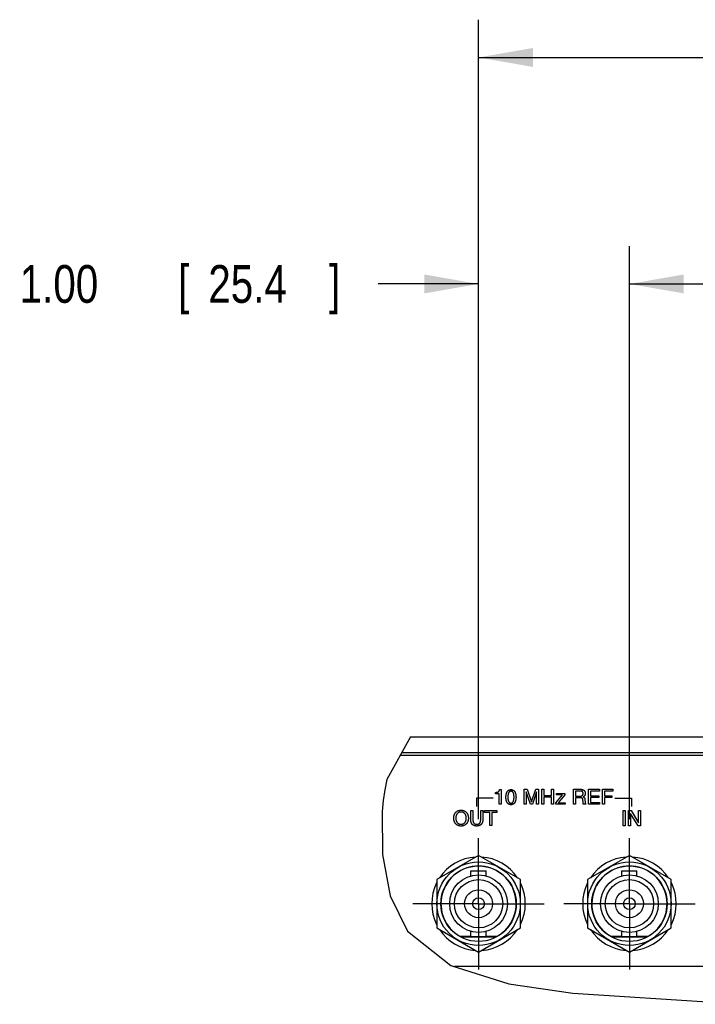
# Model space of a CAD drawing. Header units: inches. Extents: x 0 to 34, y 0 to 22.
# Tile 43 of 72: x 24.5 to 26.8, y 6.9 to 10.2. Entities that reach past the tile are written whole.
import ezdxf

# ---------------------------------------------------------------- set-up
doc = ezdxf.new("R2010")
doc.units = ezdxf.units.IN
doc.header["$LTSCALE"] = 1.87
doc.header["$MEASUREMENT"] = 0
doc.linetypes.add('CENTER', pattern=[0.6, 0.375, -0.075, 0.075, -0.075])
doc.layers.get('0').update_dxf_attribs({"linetype": 'CONTINUOUS'})
for name, color, linetype in [('03___PRT_ALL_CURVES', 7, 'CONTINUOUS'), ('DEFAULT_1', 7, 'CENTER'), ('DIMENSIONS', 7, 'CONTINUOUS')]:
    doc.layers.add(name, color=color, linetype=linetype)
doc.styles.get("Standard").update_dxf_attribs({"font": 'txt', "width": 0.8})
doc.dimstyles.new('DIMSTYLE_4', dxfattribs={"dimtxt": 0.125, "dimasz": 0.18, "dimexe": 0.18, "dimexo": 0.0625, "dimgap": 0.09, "dimtad": 0, "dimtih": 1, "dimtoh": 1, "dimlfac": 2, "dimzin": 4, "dimdsep": 46, "dimtxsty": 'STANDARD', "dimblk": '_FILLED', "dimblk1": '_FILLED', "dimblk2": '_FILLED', "dimcen": 0.09, "dimadec": 0, "dimazin": 0, "dimtp": 0.01, "dimtm": 0.01, "dimtfac": 1, "dimtofl": 0, "dimtmove": 0, "dimatfit": 3, "dimldrblk": '_FILLED', "dimfxl": 1, "dimtolj": 1, "dimtzin": 4, "dimarcsym": 0})

# ---------------------------------------------------------------- blocks, each defined once
blk = doc.blocks.new('_FILLED')
at = {"color": 0, "linetype": 'BYBLOCK'}
blk.add_solid([(0, 0), (-1, 0.174), (-1, -0.174)], dxfattribs=at)
blk = doc.blocks.new('*D27')
at = {"layer": 'DIMENSIONS', "color": 2, "linetype": 'CONTINUOUS'}
for p, q in [((26.0416, 7.5327), (26.0416, 10.18)), ((29.0511, 7.8175), (29.0511, 10.18)), ((26.0416, 10.055), (26.9397, 10.055)), ((29.0511, 10.055), (28.2897, 10.055))]:
    blk.add_line(p, q, dxfattribs=at)
at = {"layer": 'DIMENSIONS', "color": 2, "linetype": 'CONTINUOUS', "xscale": 0.18, "yscale": 0.18, "zscale": 0.18, "rotation": 180}
blk.add_blockref('_FILLED', (26.0416, 10.055), dxfattribs=at)
at = {"layer": 'DIMENSIONS', "color": 2, "linetype": 'CONTINUOUS', "xscale": 0.18, "yscale": 0.18, "zscale": 0.18}
blk.add_blockref('_FILLED', (29.0511, 10.055), dxfattribs=at)
at = {"layer": 'DIMENSIONS', "color": 2, "linetype": 'CONTINUOUS', "width": 0.8}
for s, p in [('6.02', (27.0022, 9.9925)), ('[', (27.5272, 9.9925)), ('152.9', (27.6272, 9.9925)), (']', (28.1272, 9.9925))]:
    blk.add_text(s, height=0.125, dxfattribs=at).set_placement(p)
blk = doc.blocks.new('*D28')
at = {"layer": 'DIMENSIONS', "color": 2, "linetype": 'CONTINUOUS'}
for p, q in [((26.0416, 7.5327), (26.0416, 9.43)), ((26.5416, 7.5327), (26.5416, 9.43)), ((26.0416, 9.305), (25.7087, 9.305)), ((26.5416, 9.305), (26.9016, 9.305))]:
    blk.add_line(p, q, dxfattribs=at)
at = {"layer": 'DIMENSIONS', "color": 2, "linetype": 'CONTINUOUS', "xscale": 0.18, "yscale": 0.18, "zscale": 0.18}
blk.add_blockref('_FILLED', (26.0416, 9.305), dxfattribs=at)
at = {"layer": 'DIMENSIONS', "color": 2, "linetype": 'CONTINUOUS', "xscale": 0.18, "yscale": 0.18, "zscale": 0.18, "rotation": 180}
blk.add_blockref('_FILLED', (26.5416, 9.305), dxfattribs=at)
at = {"layer": 'DIMENSIONS', "color": 2, "linetype": 'CONTINUOUS', "width": 0.8}
for s, p in [('1.00', (24.5212, 9.2425)), ('[', (25.0462, 9.2425)), ('25.4', (25.1462, 9.2425)), (']', (25.5462, 9.2425))]:
    blk.add_text(s, height=0.125, dxfattribs=at).set_placement(p)

msp = doc.modelspace()

# ---------------------------------------------------------------- linework, layer by layer
at = {"color": 7, "linetype": 'CONTINUOUS'}
for p, q in [((25.81654, 7.80504), (25.73777, 7.66418)), ((25.81654, 7.80504), (29.00108, 7.80504)), ((28.99358, 7.75204), (25.7869, 7.75204)), ((25.73777, 7.66418), (25.73061, 7.62972)), ((25.73061, 7.62972), (25.7257, 7.59417)), ((25.7257, 7.59417), (25.72256, 7.5577)), ((25.72256, 7.5577), (25.72357, 7.41615)), ((25.72357, 7.41615), (25.74924, 7.27914)), ((26.04155, 7.4129), (25.9028, 7.33279)), ((26.1803, 7.33279), (26.04155, 7.4129)), ((26.54155, 7.4129), (26.4028, 7.33279)), ((26.6803, 7.33279), (26.54155, 7.4129)), ((26.01655, 7.34485), (26.01655, 7.36168)), ((26.01655, 7.36168), (26.06655, 7.36168)), ((26.06655, 7.34485), (26.06655, 7.36168)), ((26.51655, 7.34485), (26.51655, 7.36168)), ((26.51655, 7.36168), (26.56655, 7.36168)), ((26.56655, 7.34485), (26.56655, 7.36168)), ((25.9028, 7.33279), (25.9028, 7.17258)), ((26.1803, 7.17258), (26.1803, 7.33279)), ((26.4028, 7.33279), (26.4028, 7.17258)), ((26.6803, 7.17258), (26.6803, 7.33279)), ((25.74924, 7.27914), (25.80623, 7.1622)), ((25.80623, 7.1622), (25.94929, 7.04863)), ((25.9028, 7.17258), (26.04155, 7.09247)), ((25.97962, 7.14468), (26.01655, 7.14468)), ((26.01655, 7.14368), (26.01655, 7.16052)), ((26.01655, 7.14368), (26.06655, 7.14368)), ((26.04155, 7.09247), (26.1803, 7.17258)), ((26.06655, 7.14368), (26.06655, 7.16052)), ((26.06655, 7.14468), (26.10349, 7.14468)), ((26.4028, 7.17258), (26.54155, 7.09247)), ((26.47962, 7.14468), (26.51655, 7.14468)), ((26.51655, 7.14368), (26.51655, 7.16052)), ((26.51655, 7.14368), (26.56655, 7.14368)), ((26.54155, 7.09247), (26.6803, 7.17258)), ((26.56655, 7.14368), (26.56655, 7.16052)), ((26.56655, 7.14468), (26.60349, 7.14468)), ((25.94929, 7.04863), (26.14183, 6.98754)), ((26.14183, 6.98754), (26.35383, 6.95685)), ((26.35383, 6.95685), (26.92324, 6.91959))]:
    msp.add_line(p, q, dxfattribs=at)
at = {"color": 3, "linetype": 'CONTINUOUS'}
for p, q in [((28.98905, 7.74318), (25.78195, 7.74318)), ((25.98284, 7.14268), (26.10026, 7.14268)), ((26.48284, 7.14268), (26.60026, 7.14268)), ((28.43506, 7.04468), (25.96173, 7.04468))]:
    msp.add_line(p, q, dxfattribs=at)
at = {"color": 7, "linetype": 'CONTINUOUS'}
for centre, radius in [((26.04155, 7.25268), 0.13825), ((26.04155, 7.25268), 0.125), ((26.54155, 7.25268), 0.13825), ((26.54155, 7.25268), 0.125), ((26.04155, 7.25268), 0.0955), ((26.54155, 7.25268), 0.0955), ((26.04155, 7.25268), 0.08), ((26.54155, 7.25268), 0.08), ((26.04155, 7.25268), 0.04625), ((26.04155, 7.25268), 0.0195), ((26.54155, 7.25268), 0.04625), ((26.54155, 7.25268), 0.0195)]:
    msp.add_circle(centre, radius, dxfattribs=at)
for centre, radius, start, end in [((26.04155, 7.25268), 0.155, 93.82333, 146.35337), ((26.04155, 7.25268), 0.155, 33.64663, 86.17667), ((26.54155, 7.25268), 0.155, 93.82333, 146.35337), ((26.54155, 7.25268), 0.155, 33.64663, 86.17667), ((26.04155, 7.25268), 0.1245, 299.83406, 240.16594), ((26.54155, 7.25268), 0.1245, 299.83406, 240.16594), ((26.04155, 7.25268), 0.155, 153.72573, 206.27427), ((26.04155, 7.25268), 0.155, 333.72573, 26.27427), ((26.54155, 7.25268), 0.155, 153.72573, 206.27427), ((26.54155, 7.25268), 0.155, 333.72573, 26.27427), ((26.04155, 7.25268), 0.155, 213.64663, 266.17667), ((26.04155, 7.25268), 0.155, 273.82333, 326.35337), ((26.54155, 7.25268), 0.155, 213.64663, 266.17667), ((26.54155, 7.25268), 0.155, 273.82333, 326.35337)]:
    msp.add_arc(centre, radius, start, end, dxfattribs=at)
at = {"layer": '03___PRT_ALL_CURVES', "color": 40, "linetype": 'CONTINUOUS'}
for p, q in [((26.11118, 7.63062), (26.11598, 7.63062)), ((26.11598, 7.63062), (26.11598, 7.5818)), ((26.19265, 7.5818), (26.19265, 7.63167)), ((26.19265, 7.63167), (26.2023, 7.63167)), ((26.2023, 7.63167), (26.21653, 7.58951)), ((26.21667, 7.58951), (26.23084, 7.63167)), ((26.23084, 7.63167), (26.24042, 7.63167)), ((26.24042, 7.63167), (26.24042, 7.5818)), ((26.25076, 7.5818), (26.25076, 7.63167)), ((26.25076, 7.63167), (26.25751, 7.63167)), ((26.25751, 7.63167), (26.25751, 7.61104)), ((26.28355, 7.61104), (26.28355, 7.63167)), ((26.28355, 7.63167), (26.29028, 7.63167)), ((26.29028, 7.63167), (26.29028, 7.5818)), ((26.3557, 7.5818), (26.3557, 7.63167)), ((26.3557, 7.63167), (26.37876, 7.63167)), ((26.4057, 7.5818), (26.4057, 7.63167)), ((26.4057, 7.63167), (26.44201, 7.63167)), ((26.44201, 7.63167), (26.44201, 7.62569)), ((26.45202, 7.5818), (26.45202, 7.63167)), ((26.45202, 7.63167), (26.48653, 7.63167)), ((26.48653, 7.63167), (26.48653, 7.62569)), ((26.0349, 7.60186), (26.0349, 7.57417)), ((26.08965, 7.60186), (26.0349, 7.60186)), ((26.09806, 7.62132), (26.09885, 7.62137)), ((26.09806, 7.61646), (26.09806, 7.62132)), ((26.10945, 7.61646), (26.09806, 7.61646)), ((26.09885, 7.62137), (26.09961, 7.62144)), ((26.10945, 7.5818), (26.10945, 7.61646)), ((26.19903, 7.62361), (26.19904, 7.62198)), ((26.19917, 7.62361), (26.19903, 7.62361)), ((26.19904, 7.62198), (26.19906, 7.6195)), ((26.19906, 7.6195), (26.19916, 7.61233)), ((26.19916, 7.61233), (26.19917, 7.61164)), ((26.2132, 7.5818), (26.19917, 7.62361)), ((26.19917, 7.61164), (26.19917, 7.61133)), ((26.19917, 7.61133), (26.19917, 7.5818)), ((26.23389, 7.62368), (26.21987, 7.5818)), ((26.23403, 7.62368), (26.23389, 7.62368)), ((26.23389, 7.61164), (26.2339, 7.61249)), ((26.23389, 7.61133), (26.23389, 7.61164)), ((26.23389, 7.5818), (26.23389, 7.61133)), ((26.2339, 7.61249), (26.23396, 7.61627)), ((26.23396, 7.61627), (26.23401, 7.62013)), ((26.23401, 7.62013), (26.23403, 7.62203)), ((26.23403, 7.62203), (26.23403, 7.62368)), ((26.25751, 7.61104), (26.28355, 7.61104)), ((26.25751, 7.60507), (26.25751, 7.5818)), ((26.28355, 7.60507), (26.25751, 7.60507)), ((26.28355, 7.5818), (26.28355, 7.60507)), ((26.29771, 7.5866), (26.31959, 7.61305)), ((26.29938, 7.61305), (26.29938, 7.61812)), ((26.29938, 7.61812), (26.3275, 7.61812)), ((26.31959, 7.61305), (26.29938, 7.61305)), ((26.3275, 7.61312), (26.30584, 7.58687)), ((26.3275, 7.61812), (26.3275, 7.61312)), ((26.36243, 7.6259), (26.36243, 7.60896)), ((26.37924, 7.6259), (26.36243, 7.6259)), ((26.36243, 7.60896), (26.37806, 7.60896)), ((26.36243, 7.60319), (26.36243, 7.5818)), ((26.37876, 7.60319), (26.36243, 7.60319)), ((26.39416, 7.59725), (26.39458, 7.58791)), ((26.41243, 7.62569), (26.41243, 7.61042)), ((26.44201, 7.62569), (26.41243, 7.62569)), ((26.41243, 7.61042), (26.43972, 7.61042)), ((26.41243, 7.60444), (26.41243, 7.58778)), ((26.43972, 7.60444), (26.41243, 7.60444)), ((26.43972, 7.61042), (26.43972, 7.60444)), ((26.45875, 7.62569), (26.45875, 7.61042)), ((26.48653, 7.62569), (26.45875, 7.62569)), ((26.45875, 7.61042), (26.48319, 7.61042)), ((26.45875, 7.60444), (26.45875, 7.5818)), ((26.48319, 7.60444), (26.45875, 7.60444)), ((26.48319, 7.61042), (26.48319, 7.60444)), ((26.49324, 7.60186), (26.54798, 7.60186)), ((26.54798, 7.60186), (26.54798, 7.57417)), ((26.11598, 7.5818), (26.10945, 7.5818)), ((26.19917, 7.5818), (26.19265, 7.5818)), ((26.21987, 7.5818), (26.2132, 7.5818)), ((26.21653, 7.58951), (26.21667, 7.58951)), ((26.24042, 7.5818), (26.23389, 7.5818)), ((26.25751, 7.5818), (26.25076, 7.5818)), ((26.29028, 7.5818), (26.28355, 7.5818)), ((26.29771, 7.5818), (26.29771, 7.5866)), ((26.32813, 7.5818), (26.29771, 7.5818)), ((26.30584, 7.58687), (26.32813, 7.58687)), ((26.32813, 7.58687), (26.32813, 7.5818)), ((26.36243, 7.5818), (26.3557, 7.5818)), ((26.38764, 7.59372), (26.38764, 7.59398)), ((26.38765, 7.59327), (26.38764, 7.59372)), ((26.38766, 7.59276), (26.38765, 7.59327)), ((26.38768, 7.59219), (26.38766, 7.59276)), ((26.3877, 7.59157), (26.38768, 7.59219)), ((26.38773, 7.59091), (26.3877, 7.59157)), ((26.38776, 7.59019), (26.38773, 7.59091)), ((26.3878, 7.58945), (26.38776, 7.59019)), ((26.38785, 7.58869), (26.3878, 7.58945)), ((26.39709, 7.5818), (26.38882, 7.5818)), ((26.39709, 7.58292), (26.39709, 7.5818)), ((26.4425, 7.5818), (26.4057, 7.5818)), ((26.41243, 7.58778), (26.4425, 7.58778)), ((26.4425, 7.58778), (26.4425, 7.5818)), ((26.45875, 7.5818), (26.45202, 7.5818)), ((26.01613, 7.52779), (26.01613, 7.56106)), ((26.01613, 7.56106), (26.02287, 7.56106)), ((26.02287, 7.56106), (26.02287, 7.52967)), ((26.04863, 7.52953), (26.04863, 7.56106)), ((26.04863, 7.56106), (26.05536, 7.56106)), ((26.05536, 7.56106), (26.05536, 7.52869)), ((26.06175, 7.55508), (26.06175, 7.56106)), ((26.06175, 7.56106), (26.10224, 7.56106)), ((26.07863, 7.55508), (26.06175, 7.55508)), ((26.07863, 7.51119), (26.07863, 7.55508)), ((26.08537, 7.55508), (26.08537, 7.51119)), ((26.10224, 7.55508), (26.08537, 7.55508)), ((26.10224, 7.56106), (26.10224, 7.55508)), ((26.52057, 7.51103), (26.52057, 7.56089)), ((26.52057, 7.56089), (26.5273, 7.56089)), ((26.5273, 7.56089), (26.5273, 7.51103)), ((26.53883, 7.51103), (26.53883, 7.56089)), ((26.53883, 7.56089), (26.54682, 7.56089)), ((26.54536, 7.55131), (26.54536, 7.51103)), ((26.5455, 7.55131), (26.54536, 7.55131)), ((26.57085, 7.51103), (26.5455, 7.55131)), ((26.54682, 7.56089), (26.57175, 7.52061)), ((26.57188, 7.52061), (26.57188, 7.56089)), ((26.57188, 7.56089), (26.57841, 7.56089)), ((26.57841, 7.56089), (26.57841, 7.51103)), ((26.08537, 7.51119), (26.07863, 7.51119)), ((26.5273, 7.51103), (26.52057, 7.51103)), ((26.54536, 7.51103), (26.53883, 7.51103)), ((26.57841, 7.51103), (26.57085, 7.51103)), ((26.57175, 7.52061), (26.57188, 7.52061))]:
    msp.add_line(p, q, dxfattribs=at)
for points in [[(26.09961, 7.62144), (26.09998, 7.62147), (26.10034, 7.6215), (26.10069, 7.62154), (26.10103, 7.62157), (26.10137, 7.62161), (26.1017, 7.62165), (26.10202, 7.6217), (26.10234, 7.62174), (26.10265, 7.62179), (26.10295, 7.62184), (26.10325, 7.6219), (26.10354, 7.62196), (26.10382, 7.62202), (26.1041, 7.62208), (26.10437, 7.62215), (26.10464, 7.62223), (26.10489, 7.62231), (26.10515, 7.62239), (26.10539, 7.62248), (26.10563, 7.62257), (26.10587, 7.62267), (26.1061, 7.62277), (26.10632, 7.62288), (26.10654, 7.623), (26.10676, 7.62312), (26.10696, 7.62325), (26.10717, 7.62338), (26.10737, 7.62352), (26.10756, 7.62367), (26.10775, 7.62383), (26.10793, 7.62399), (26.10811, 7.62416), (26.10829, 7.62434), (26.10846, 7.62452), (26.10862, 7.62472), (26.10878, 7.62492), (26.10894, 7.62513), (26.10909, 7.62535), (26.10924, 7.62558), (26.10939, 7.62582), (26.10953, 7.62606), (26.10967, 7.62632), (26.10981, 7.62659), (26.10994, 7.62686), (26.11006, 7.62715), (26.11019, 7.62745), (26.11031, 7.62775), (26.11043, 7.62807), (26.11055, 7.6284), (26.11066, 7.62874), (26.11077, 7.6291), (26.11088, 7.62946), (26.11098, 7.62983), (26.11108, 7.63022), (26.11118, 7.63062)], [(26.14896, 7.58048), (26.14819, 7.5805), (26.14742, 7.58056), (26.14665, 7.58065), (26.14589, 7.58078), (26.14515, 7.58094), (26.14441, 7.58114), (26.14369, 7.58137), (26.14299, 7.58163), (26.14231, 7.58192), (26.14166, 7.58224), (26.14103, 7.58259), (26.14043, 7.58296), (26.13986, 7.58337), (26.13932, 7.58379), (26.13882, 7.58424), (26.13833, 7.58472), (26.13788, 7.58521), (26.13745, 7.58573), (26.13705, 7.58627), (26.13666, 7.58682), (26.1363, 7.5874), (26.13596, 7.58799), (26.13564, 7.5886), (26.13533, 7.58922), (26.13495, 7.59007), (26.1346, 7.59094), (26.13428, 7.59183), (26.13398, 7.59273), (26.1337, 7.59365), (26.13346, 7.59457), (26.13324, 7.5955), (26.13304, 7.59643), (26.13287, 7.59736), (26.13268, 7.59855), (26.13253, 7.59973), (26.13242, 7.6009), (26.13233, 7.60207), (26.13227, 7.60323), (26.13224, 7.60439), (26.13223, 7.60555), (26.13224, 7.60671), (26.13227, 7.60788), (26.13233, 7.60904), (26.13242, 7.61021), (26.13253, 7.61138), (26.13268, 7.61256), (26.13287, 7.61375), (26.13304, 7.61468), (26.13324, 7.61561), (26.13346, 7.61654), (26.1337, 7.61746), (26.13398, 7.61838), (26.13428, 7.61928), (26.1346, 7.62017), (26.13495, 7.62104), (26.13533, 7.62189), (26.13564, 7.62251), (26.13596, 7.62312), (26.1363, 7.62371), (26.13666, 7.62428), (26.13705, 7.62483), (26.13745, 7.62537), (26.13788, 7.62589), (26.13833, 7.62638), (26.13882, 7.62685), (26.13932, 7.6273), (26.13986, 7.62773), (26.14043, 7.62813), (26.14103, 7.62851), (26.14166, 7.62886), (26.14231, 7.62918), (26.14299, 7.62947), (26.14369, 7.62973), (26.14441, 7.62996), (26.14515, 7.63016), (26.14589, 7.63032), (26.14665, 7.63045), (26.14742, 7.63055), (26.14819, 7.6306), (26.14896, 7.63062)], [(26.14896, 7.63062), (26.14974, 7.6306), (26.15051, 7.63055), (26.15128, 7.63045), (26.15203, 7.63032), (26.15278, 7.63016), (26.15352, 7.62996), (26.15423, 7.62973), (26.15493, 7.62947), (26.15561, 7.62918), (26.15627, 7.62886), (26.1569, 7.62851), (26.1575, 7.62813), (26.15806, 7.62773), (26.1586, 7.6273), (26.15911, 7.62685), (26.15959, 7.62638), (26.16004, 7.62589), (26.16047, 7.62537), (26.16088, 7.62483), (26.16126, 7.62428), (26.16162, 7.62371), (26.16196, 7.62312), (26.16228, 7.62251), (26.16259, 7.62189), (26.16297, 7.62104), (26.16332, 7.62017), (26.16365, 7.61928), (26.16395, 7.61838), (26.16422, 7.61746), (26.16446, 7.61654), (26.16469, 7.61561), (26.16488, 7.61468), (26.16505, 7.61375), (26.16524, 7.61256), (26.16539, 7.61138), (26.16551, 7.61021), (26.16559, 7.60904), (26.16565, 7.60788), (26.16568, 7.60671), (26.1657, 7.60555), (26.16568, 7.60439), (26.16565, 7.60323), (26.16559, 7.60207), (26.16551, 7.6009), (26.16539, 7.59973), (26.16524, 7.59855), (26.16505, 7.59736), (26.16488, 7.59643), (26.16469, 7.5955), (26.16446, 7.59457), (26.16422, 7.59365), (26.16395, 7.59273), (26.16365, 7.59183), (26.16332, 7.59094), (26.16297, 7.59007), (26.16259, 7.58922), (26.16228, 7.5886), (26.16196, 7.58799), (26.16162, 7.5874), (26.16126, 7.58682), (26.16088, 7.58627), (26.16047, 7.58573), (26.16004, 7.58521), (26.15959, 7.58472), (26.15911, 7.58424), (26.1586, 7.58379), (26.15806, 7.58337), (26.1575, 7.58296), (26.1569, 7.58259), (26.15627, 7.58224), (26.15561, 7.58192), (26.15493, 7.58163), (26.15423, 7.58137), (26.15352, 7.58114), (26.15278, 7.58095), (26.15203, 7.58078), (26.15128, 7.58065), (26.15051, 7.58056), (26.14974, 7.5805), (26.14896, 7.58048)], [(26.37876, 7.63167), (26.37937, 7.63166), (26.37998, 7.63164), (26.3806, 7.63161), (26.38121, 7.63157), (26.38181, 7.63152), (26.38241, 7.63145), (26.38301, 7.63137), (26.38361, 7.63127), (26.38419, 7.63116), (26.38477, 7.63104), (26.38534, 7.6309), (26.38591, 7.63075), (26.38646, 7.63058), (26.38701, 7.63039), (26.38754, 7.63019), (26.38806, 7.62997), (26.38857, 7.62973), (26.38907, 7.62948), (26.38955, 7.62921), (26.39002, 7.62892), (26.39037, 7.62869), (26.39071, 7.62844), (26.39104, 7.62818), (26.39136, 7.62791), (26.39167, 7.62763), (26.39197, 7.62733), (26.39226, 7.62702), (26.39254, 7.62669), (26.3928, 7.62635), (26.39305, 7.62599), (26.39329, 7.62561), (26.39352, 7.62522), (26.39373, 7.62481), (26.39393, 7.62438), (26.39412, 7.62393), (26.39429, 7.62347), (26.39444, 7.62299), (26.39459, 7.6225), (26.39471, 7.622), (26.39482, 7.62149), (26.39492, 7.62097), (26.39499, 7.62044), (26.39506, 7.6199), (26.3951, 7.61936), (26.39513, 7.61881), (26.39514, 7.61826), (26.39513, 7.61776), (26.39511, 7.61727), (26.39508, 7.61677), (26.39503, 7.61628), (26.39497, 7.6158), (26.3949, 7.61532), (26.39482, 7.61486), (26.39473, 7.61441), (26.39462, 7.61397), (26.3945, 7.61355), (26.39438, 7.61315), (26.39424, 7.61277), (26.3941, 7.6124), (26.39395, 7.61205), (26.39378, 7.61172), (26.39361, 7.6114), (26.39344, 7.61109), (26.39325, 7.61079), (26.39306, 7.61051), (26.39287, 7.61023), (26.39257, 7.60986), (26.39227, 7.6095), (26.39196, 7.60916), (26.39163, 7.60883), (26.39131, 7.60852), (26.39097, 7.60823), (26.39063, 7.60795), (26.39028, 7.60768), (26.38994, 7.60743), (26.38959, 7.60719), (26.38924, 7.60696), (26.38889, 7.60673), (26.38854, 7.60652), (26.3882, 7.60632)], [(26.14896, 7.62514), (26.14848, 7.62512), (26.148, 7.62508), (26.14752, 7.62501), (26.14704, 7.62492), (26.14658, 7.62479), (26.14612, 7.62464), (26.14567, 7.62447), (26.14523, 7.62427), (26.14481, 7.62404), (26.14441, 7.62379), (26.14402, 7.62351), (26.14365, 7.6232), (26.14329, 7.62288), (26.14295, 7.62253), (26.14263, 7.62215), (26.14232, 7.62175), (26.14203, 7.62133), (26.14175, 7.62089), (26.14148, 7.62042), (26.14123, 7.61993), (26.14098, 7.61942), (26.14075, 7.61888), (26.14054, 7.61833), (26.14033, 7.61775), (26.14014, 7.61715), (26.13996, 7.61652), (26.13979, 7.61587), (26.13963, 7.61519), (26.13949, 7.6145), (26.13936, 7.61377), (26.13924, 7.61302), (26.13914, 7.61225), (26.13905, 7.61146), (26.13897, 7.61065), (26.1389, 7.60982), (26.13885, 7.60898), (26.13881, 7.60813), (26.13878, 7.60728), (26.13876, 7.60642), (26.13875, 7.60555), (26.13876, 7.60469), (26.13878, 7.60383), (26.13881, 7.60297), (26.13885, 7.60212), (26.1389, 7.60129), (26.13897, 7.60046), (26.13905, 7.59965), (26.13914, 7.59886), (26.13924, 7.59809), (26.13936, 7.59734), (26.13949, 7.59661), (26.13963, 7.59591), (26.13979, 7.59524), (26.13996, 7.59459), (26.14014, 7.59396), (26.14033, 7.59336), (26.14054, 7.59278), (26.14075, 7.59223), (26.14098, 7.59169), (26.14123, 7.59118), (26.14148, 7.59069), (26.14175, 7.59022), (26.14203, 7.58977), (26.14232, 7.58935), (26.14263, 7.58895), (26.14295, 7.58857), (26.14329, 7.58822), (26.14365, 7.58789), (26.14402, 7.58759), (26.14441, 7.58731), (26.14481, 7.58706), (26.14523, 7.58683), (26.14567, 7.58663), (26.14612, 7.58646), (26.14658, 7.58631), (26.14704, 7.58619), (26.14752, 7.58609), (26.148, 7.58603), (26.14848, 7.58599), (26.14896, 7.58597), (26.14945, 7.58599)], [(26.14945, 7.58599), (26.14993, 7.58603), (26.15041, 7.58609), (26.15088, 7.58619), (26.15135, 7.58631), (26.15181, 7.58646), (26.15226, 7.58663), (26.15269, 7.58683), (26.15311, 7.58706), (26.15352, 7.58731), (26.15391, 7.58759), (26.15428, 7.58789), (26.15463, 7.58822), (26.15497, 7.58857), (26.15529, 7.58895), (26.1556, 7.58935), (26.1559, 7.58977), (26.15618, 7.59022), (26.15644, 7.59069), (26.1567, 7.59118), (26.15694, 7.59169), (26.15717, 7.59223), (26.15739, 7.59278), (26.15759, 7.59336), (26.15779, 7.59396), (26.15797, 7.59459), (26.15814, 7.59524), (26.15829, 7.59591), (26.15843, 7.59661), (26.15856, 7.59734), (26.15868, 7.59809), (26.15878, 7.59886), (26.15888, 7.59965), (26.15896, 7.60046), (26.15902, 7.60129), (26.15908, 7.60212), (26.15912, 7.60297), (26.15915, 7.60383), (26.15917, 7.60469), (26.15917, 7.60555), (26.15917, 7.60642), (26.15915, 7.60728), (26.15912, 7.60813), (26.15908, 7.60898), (26.15902, 7.60982), (26.15896, 7.61065), (26.15888, 7.61146), (26.15878, 7.61225), (26.15868, 7.61302), (26.15856, 7.61377), (26.15843, 7.6145), (26.15829, 7.61519), (26.15814, 7.61587), (26.15797, 7.61652), (26.15779, 7.61715), (26.15759, 7.61775), (26.15739, 7.61833), (26.15717, 7.61888), (26.15694, 7.61942), (26.1567, 7.61993), (26.15644, 7.62042), (26.15618, 7.62089), (26.1559, 7.62133), (26.1556, 7.62175), (26.15529, 7.62215), (26.15497, 7.62253), (26.15463, 7.62288), (26.15428, 7.6232), (26.15391, 7.62351), (26.15352, 7.62379), (26.15311, 7.62404), (26.15269, 7.62427), (26.15226, 7.62447), (26.15181, 7.62464), (26.15135, 7.62479), (26.15088, 7.62492), (26.15041, 7.62501), (26.14993, 7.62508), (26.14945, 7.62512), (26.14896, 7.62514)], [(26.37806, 7.60896), (26.37843, 7.60896), (26.3788, 7.60897), (26.37917, 7.60898), (26.37954, 7.609), (26.37991, 7.60903), (26.38028, 7.60907), (26.38064, 7.60911), (26.381, 7.60916), (26.38136, 7.60922), (26.38172, 7.60928), (26.38207, 7.60936), (26.38242, 7.60944), (26.38276, 7.60954), (26.3831, 7.60964), (26.38343, 7.60976), (26.38376, 7.60988), (26.38407, 7.61002), (26.38438, 7.61017), (26.38468, 7.61033), (26.38497, 7.6105), (26.38518, 7.61063), (26.38538, 7.61077), (26.38557, 7.61091), (26.38576, 7.61107), (26.38594, 7.61123), (26.38612, 7.6114), (26.38629, 7.61158), (26.38645, 7.61176), (26.38661, 7.61196), (26.38676, 7.61217), (26.38691, 7.61239), (26.38705, 7.61262), (26.38718, 7.61286), (26.3873, 7.61312), (26.38742, 7.61338), (26.38753, 7.61366), (26.38763, 7.61395), (26.38773, 7.61425), (26.38781, 7.61456), (26.38789, 7.61487), (26.38796, 7.61519), (26.38802, 7.61552), (26.38807, 7.61586), (26.38812, 7.61619), (26.38815, 7.61654), (26.38818, 7.61688), (26.38819, 7.61722), (26.3882, 7.61757), (26.38819, 7.61799), (26.38817, 7.61841), (26.38813, 7.61882), (26.38808, 7.61923), (26.38802, 7.61963), (26.38795, 7.62002), (26.38787, 7.62035), (26.38779, 7.62067), (26.3877, 7.62098), (26.3876, 7.62129), (26.3875, 7.62158), (26.38739, 7.62186), (26.38726, 7.62212), (26.38714, 7.62237), (26.387, 7.62261), (26.38686, 7.62284), (26.38672, 7.62305), (26.38656, 7.62325), (26.3864, 7.62344), (26.38624, 7.62362), (26.38604, 7.62382), (26.38584, 7.62401), (26.38563, 7.62418), (26.38541, 7.62434), (26.38519, 7.62449), (26.38497, 7.62462), (26.38469, 7.62478), (26.38441, 7.62492), (26.38412, 7.62505), (26.38383, 7.62517), (26.38354, 7.62528), (26.38324, 7.62538), (26.38294, 7.62546), (26.38264, 7.62554), (26.38234, 7.62561), (26.38204, 7.62567), (26.38167, 7.62573), (26.3813, 7.62578), (26.38094, 7.62582), (26.38058, 7.62585), (26.38023, 7.62588), (26.37989, 7.62589), (26.37956, 7.6259), (26.37924, 7.6259)], [(26.38764, 7.59458), (26.38763, 7.59485), (26.38763, 7.59513), (26.38762, 7.59541), (26.3876, 7.59569), (26.38758, 7.59597), (26.38756, 7.59625), (26.38752, 7.59652), (26.38749, 7.5968), (26.38745, 7.59708), (26.3874, 7.59735), (26.38734, 7.59763), (26.38728, 7.5979), (26.38721, 7.59816), (26.38713, 7.59843), (26.38706, 7.59863), (26.38699, 7.59882), (26.38691, 7.59901), (26.38683, 7.5992), (26.38674, 7.59939), (26.38665, 7.59958), (26.38655, 7.59976), (26.38645, 7.59994), (26.38633, 7.60011), (26.38622, 7.60029), (26.38609, 7.60045), (26.38596, 7.60062), (26.38582, 7.60078), (26.38567, 7.60094), (26.38552, 7.60109), (26.38536, 7.60124), (26.38519, 7.60139), (26.38501, 7.60153), (26.38483, 7.60167), (26.38464, 7.6018), (26.38447, 7.60191), (26.3843, 7.60201), (26.38412, 7.60211), (26.38393, 7.6022), (26.38374, 7.60229), (26.38354, 7.60238), (26.38333, 7.60246), (26.38312, 7.60254), (26.3829, 7.60262), (26.38268, 7.60269), (26.38245, 7.60276), (26.38221, 7.60282), (26.38196, 7.60288), (26.38171, 7.60293), (26.38145, 7.60298), (26.38118, 7.60302), (26.3809, 7.60306), (26.38062, 7.6031), (26.38033, 7.60313), (26.38003, 7.60315), (26.37972, 7.60317), (26.37941, 7.60318), (26.37909, 7.60319), (26.37876, 7.60319)], [(26.3882, 7.60632), (26.38867, 7.60612), (26.38891, 7.60602), (26.38914, 7.60591), (26.38938, 7.60581), (26.38961, 7.60569), (26.38984, 7.60558), (26.39007, 7.60546), (26.39029, 7.60533), (26.39046, 7.60523), (26.39062, 7.60513), (26.39079, 7.60502), (26.39095, 7.60491), (26.39111, 7.60479), (26.39126, 7.60466), (26.39142, 7.60453), (26.39157, 7.6044), (26.39172, 7.60426), (26.39186, 7.60411), (26.39201, 7.60395), (26.39215, 7.60379), (26.39226, 7.60366), (26.39236, 7.60352), (26.39247, 7.60337), (26.39257, 7.60322), (26.39267, 7.60307), (26.39277, 7.6029), (26.39286, 7.60274), (26.39295, 7.60256), (26.39304, 7.60238), (26.39313, 7.6022), (26.39321, 7.60201), (26.3933, 7.60181), (26.39337, 7.6016), (26.39345, 7.60139), (26.39352, 7.60117), (26.39358, 7.60097), (26.39364, 7.60077), (26.39369, 7.60056), (26.39375, 7.60034), (26.3938, 7.60012), (26.39384, 7.59989), (26.39389, 7.59966), (26.39393, 7.59942), (26.39397, 7.59917), (26.39401, 7.59891), (26.39404, 7.59865), (26.39407, 7.59839), (26.3941, 7.59811), (26.39412, 7.59783), (26.39414, 7.59754), (26.39416, 7.59725)], [(26.38764, 7.59398), (26.38764, 7.5942), (26.38764, 7.59458)], [(26.38882, 7.5818), (26.38877, 7.58198), (26.38871, 7.58216), (26.38866, 7.58235), (26.38862, 7.58255), (26.38857, 7.58276), (26.38852, 7.58298), (26.38848, 7.5832), (26.38844, 7.58343), (26.3884, 7.58366), (26.38836, 7.5839), (26.38832, 7.58415), (26.38828, 7.5844), (26.38824, 7.58465), (26.38821, 7.58491), (26.38818, 7.58518), (26.38814, 7.58544), (26.38811, 7.58571), (26.38808, 7.58599), (26.38804, 7.58637), (26.38801, 7.58675), (26.38797, 7.58714), (26.38794, 7.58753), (26.38791, 7.58791), (26.38788, 7.5883), (26.38785, 7.58869)], [(26.39458, 7.58791), (26.39459, 7.58775), (26.39459, 7.58758), (26.3946, 7.58742), (26.39461, 7.58727), (26.39462, 7.58712), (26.39463, 7.58697), (26.39464, 7.58683), (26.39465, 7.58668), (26.39466, 7.58655), (26.39468, 7.58642), (26.39469, 7.58629), (26.39471, 7.58616), (26.39473, 7.58604), (26.39475, 7.58592), (26.39477, 7.5858), (26.39479, 7.58568), (26.39482, 7.58557), (26.39485, 7.58546), (26.39488, 7.58536), (26.39491, 7.58525), (26.39494, 7.58515), (26.39498, 7.58505), (26.39502, 7.58496), (26.39506, 7.58486), (26.3951, 7.58477), (26.39515, 7.58468), (26.3952, 7.58459), (26.39525, 7.5845), (26.39531, 7.58442), (26.39536, 7.58434), (26.39542, 7.58425), (26.39549, 7.58417), (26.39555, 7.58409), (26.39562, 7.58401), (26.39569, 7.58394), (26.39577, 7.58386), (26.39585, 7.58379), (26.39593, 7.58371), (26.39602, 7.58364), (26.39611, 7.58356), (26.3962, 7.58349), (26.3963, 7.58342), (26.3964, 7.58335), (26.3965, 7.58327), (26.39661, 7.5832), (26.39672, 7.58313), (26.39684, 7.58306), (26.39696, 7.58299), (26.39709, 7.58292)], [(25.98363, 7.50987), (25.98268, 7.50989), (25.98174, 7.50993), (25.98081, 7.51), (25.97988, 7.5101), (25.97898, 7.51023), (25.9781, 7.51038), (25.97724, 7.51056), (25.97641, 7.51076), (25.97561, 7.51098), (25.97484, 7.51123), (25.97409, 7.5115), (25.97336, 7.5118), (25.97266, 7.51211), (25.97198, 7.51245), (25.97114, 7.51291), (25.97034, 7.5134), (25.96956, 7.51391), (25.96882, 7.51446), (25.96811, 7.51503), (25.96743, 7.51563), (25.96679, 7.51625), (25.96617, 7.5169), (25.96558, 7.51757), (25.96502, 7.51826), (25.9645, 7.51896), (25.96395, 7.51976), (25.96344, 7.52058), (25.96296, 7.52141), (25.96251, 7.52225), (25.9621, 7.52311), (25.96172, 7.52398), (25.96137, 7.52485), (25.96105, 7.52573), (25.96076, 7.5266), (25.9605, 7.52748), (25.96022, 7.52857), (25.95997, 7.52966), (25.95977, 7.53074), (25.9596, 7.53182), (25.95948, 7.5329), (25.95939, 7.53398), (25.95934, 7.53505), (25.95932, 7.53612), (25.95934, 7.5372), (25.95939, 7.53827), (25.95948, 7.53935), (25.9596, 7.54042), (25.95977, 7.5415), (25.95997, 7.54259), (25.96022, 7.54367), (25.9605, 7.54477), (25.96076, 7.54564), (25.96105, 7.54652), (25.96137, 7.5474), (25.96172, 7.54827), (25.9621, 7.54914), (25.96251, 7.55), (25.96296, 7.55084), (25.96344, 7.55167), (25.96395, 7.55249), (25.9645, 7.55329), (25.96502, 7.55399), (25.96558, 7.55468), (25.96617, 7.55534), (25.96679, 7.55599), (25.96743, 7.55661), (25.96811, 7.55721), (25.96882, 7.55778), (25.96956, 7.55832), (25.97034, 7.55884), (25.97114, 7.55933), (25.97198, 7.55979), (25.97266, 7.56012), (25.97336, 7.56044), (25.97409, 7.56073), (25.97484, 7.56101), (25.97561, 7.56126), (25.97641, 7.56148), (25.97724, 7.56169), (25.9781, 7.56187), (25.97898, 7.56202), (25.97988, 7.56214), (25.98081, 7.56224), (25.98174, 7.56232), (25.98268, 7.56236), (25.98363, 7.56237)], [(25.98363, 7.5564), (25.98286, 7.55638), (25.9821, 7.55634), (25.98134, 7.55626), (25.98059, 7.55615), (25.97985, 7.55601), (25.97911, 7.55584), (25.9784, 7.55564), (25.97769, 7.55541), (25.97701, 7.55516), (25.97635, 7.55487), (25.9757, 7.55456), (25.97508, 7.55423), (25.97449, 7.55387), (25.97391, 7.55348), (25.97336, 7.55307), (25.97282, 7.55263), (25.97231, 7.55218), (25.97181, 7.55169), (25.97134, 7.55119), (25.97089, 7.55066), (25.97045, 7.55011), (25.97003, 7.54955), (25.96964, 7.54895), (25.96926, 7.54834), (25.96891, 7.54771), (25.96858, 7.54706), (25.96826, 7.54639), (25.96797, 7.54569), (25.9677, 7.54498), (25.96746, 7.54424), (25.96723, 7.54349), (25.96703, 7.54271), (25.96685, 7.54193), (25.9667, 7.54112), (25.96657, 7.54031), (25.96646, 7.53948), (25.96637, 7.53865), (25.96631, 7.53781), (25.96628, 7.53697), (25.96627, 7.53612), (25.96628, 7.53528), (25.96631, 7.53443), (25.96637, 7.5336), (25.96646, 7.53276), (25.96657, 7.53194), (25.9667, 7.53112), (25.96685, 7.53032), (25.96703, 7.52953), (25.96723, 7.52876), (25.96746, 7.528), (25.9677, 7.52727), (25.96797, 7.52655), (25.96826, 7.52586), (25.96858, 7.52519), (25.96891, 7.52453), (25.96926, 7.5239), (25.96964, 7.52329), (25.97003, 7.5227), (25.97045, 7.52213), (25.97089, 7.52158), (25.97134, 7.52106), (25.97181, 7.52055), (25.97231, 7.52007), (25.97282, 7.51961), (25.97336, 7.51917), (25.97391, 7.51876), (25.97449, 7.51837), (25.97508, 7.51801), (25.9757, 7.51767), (25.97635, 7.51736), (25.97701, 7.51708), (25.97769, 7.51683), (25.9784, 7.5166), (25.97911, 7.5164), (25.97985, 7.51623), (25.98059, 7.5161), (25.98134, 7.51599), (25.9821, 7.51591), (25.98286, 7.51586), (25.98363, 7.51585), (25.98439, 7.51586)], [(25.98363, 7.56237), (25.98457, 7.56236), (25.98552, 7.56232), (25.98645, 7.56224), (25.98737, 7.56214), (25.98827, 7.56202), (25.98916, 7.56187), (25.99001, 7.56169), (25.99084, 7.56148), (25.99164, 7.56126), (25.99242, 7.56101), (25.99317, 7.56073), (25.99389, 7.56044), (25.9946, 7.56012), (25.99528, 7.55979), (25.99611, 7.55933), (25.99692, 7.55884), (25.99769, 7.55832), (25.99843, 7.55778), (25.99914, 7.55721), (25.99982, 7.55661), (26.00047, 7.55599), (26.00109, 7.55534), (26.00167, 7.55468), (26.00223, 7.55399), (26.00276, 7.55329), (26.00331, 7.55249), (26.00382, 7.55167), (26.00429, 7.55084), (26.00474, 7.55), (26.00515, 7.54914), (26.00553, 7.54827), (26.00588, 7.5474), (26.0062, 7.54652), (26.00649, 7.54564), (26.00675, 7.54477), (26.00704, 7.54367), (26.00728, 7.54259), (26.00749, 7.5415), (26.00765, 7.54042), (26.00778, 7.53935), (26.00786, 7.53827), (26.00792, 7.5372), (26.00793, 7.53612), (26.00792, 7.53505), (26.00786, 7.53398), (26.00778, 7.5329), (26.00765, 7.53182), (26.00749, 7.53074), (26.00728, 7.52966), (26.00704, 7.52857), (26.00675, 7.52748), (26.00649, 7.5266), (26.0062, 7.52573), (26.00588, 7.52485), (26.00553, 7.52398), (26.00515, 7.52311), (26.00474, 7.52225), (26.00429, 7.52141), (26.00382, 7.52058), (26.00331, 7.51976), (26.00276, 7.51896), (26.00223, 7.51826), (26.00167, 7.51757), (26.00109, 7.5169), (26.00047, 7.51625), (25.99982, 7.51563), (25.99914, 7.51503), (25.99843, 7.51446), (25.99769, 7.51391), (25.99692, 7.5134), (25.99611, 7.51291), (25.99528, 7.51245), (25.9946, 7.51211), (25.99389, 7.5118), (25.99317, 7.5115), (25.99242, 7.51123), (25.99164, 7.51098), (25.99084, 7.51076), (25.99001, 7.51056), (25.98916, 7.51038), (25.98827, 7.51023), (25.98737, 7.5101), (25.98645, 7.51), (25.98552, 7.50993), (25.98457, 7.50989), (25.98363, 7.50987)], [(25.98439, 7.51586), (25.98508, 7.5159), (25.98576, 7.51597), (25.98644, 7.51606), (25.98711, 7.51617), (25.98778, 7.51631), (25.98843, 7.51648), (25.98907, 7.51667), (25.9897, 7.51688), (25.99032, 7.51711), (25.99091, 7.51736), (25.9915, 7.51764), (25.99206, 7.51795), (25.99261, 7.51827), (25.99314, 7.51861), (25.99365, 7.51898), (25.99415, 7.51937), (25.99463, 7.51977), (25.99509, 7.5202), (25.99553, 7.52064), (25.99596, 7.5211), (25.99637, 7.52158), (25.99681, 7.52213), (25.99722, 7.5227), (25.99762, 7.52329), (25.99799, 7.5239), (25.99835, 7.52453), (25.99868, 7.52519), (25.99899, 7.52586), (25.99928, 7.52655), (25.99955, 7.52727), (25.9998, 7.528), (26.00002, 7.52876), (26.00022, 7.52953), (26.0004, 7.53032), (26.00056, 7.53112), (26.00069, 7.53194), (26.0008, 7.53276), (26.00088, 7.5336), (26.00094, 7.53443), (26.00098, 7.53528), (26.00099, 7.53612), (26.00098, 7.53697), (26.00094, 7.53781), (26.00088, 7.53865), (26.0008, 7.53948), (26.00069, 7.54031), (26.00056, 7.54112), (26.0004, 7.54193), (26.00022, 7.54271), (26.00002, 7.54349), (25.9998, 7.54424), (25.99955, 7.54498), (25.99928, 7.54569), (25.99899, 7.54639), (25.99868, 7.54706), (25.99835, 7.54771), (25.99799, 7.54834), (25.99762, 7.54895), (25.99722, 7.54955), (25.99681, 7.55011), (25.99637, 7.55066), (25.99592, 7.55119), (25.99544, 7.55169), (25.99495, 7.55218), (25.99444, 7.55263), (25.9939, 7.55307), (25.99335, 7.55348), (25.99277, 7.55387), (25.99217, 7.55423), (25.99155, 7.55456), (25.99091, 7.55487), (25.99025, 7.55516), (25.98956, 7.55541), (25.98886, 7.55564), (25.98814, 7.55584), (25.98741, 7.55601), (25.98667, 7.55615), (25.98592, 7.55626), (25.98516, 7.55634), (25.98439, 7.55638), (25.98363, 7.5564)], [(26.05536, 7.52869), (26.05535, 7.52789), (26.05531, 7.5271), (26.05524, 7.52631), (26.05515, 7.52553), (26.05502, 7.52476), (26.05487, 7.524), (26.0547, 7.52326), (26.05449, 7.52252), (26.05426, 7.5218), (26.054, 7.52109), (26.05372, 7.5204), (26.0534, 7.51972), (26.05306, 7.51906), (26.0527, 7.51841), (26.0523, 7.51778), (26.05188, 7.51717), (26.05144, 7.51658), (26.05096, 7.51601), (26.05046, 7.51545), (26.05004, 7.51503), (26.04961, 7.51463), (26.04916, 7.51423), (26.04869, 7.51385), (26.0482, 7.51349), (26.04769, 7.51314), (26.04717, 7.5128), (26.04662, 7.51249), (26.04605, 7.51218), (26.04546, 7.5119), (26.04484, 7.51163), (26.0442, 7.51138), (26.04354, 7.51115), (26.04286, 7.51093), (26.04216, 7.51073), (26.04144, 7.51056), (26.0407, 7.5104), (26.03996, 7.51026), (26.0392, 7.51014), (26.03843, 7.51005), (26.03765, 7.50997), (26.03687, 7.50992), (26.03608, 7.50988), (26.0353, 7.50987), (26.03453, 7.50989), (26.03376, 7.50992), (26.033, 7.50998), (26.03224, 7.51005), (26.03149, 7.51015), (26.03075, 7.51027), (26.03003, 7.5104), (26.02931, 7.51056), (26.02862, 7.51073), (26.02794, 7.51092), (26.02728, 7.51114), (26.02665, 7.51136), (26.02603, 7.51161), (26.02544, 7.51187), (26.02488, 7.51215), (26.02433, 7.51245), (26.02381, 7.51276), (26.0233, 7.51309), (26.02282, 7.51343), (26.02236, 7.51379), (26.02191, 7.51415), (26.02148, 7.51454), (26.02108, 7.51493), (26.02068, 7.51534), (26.02021, 7.51588), (26.01977, 7.51643), (26.01935, 7.517), (26.01895, 7.51758), (26.01859, 7.51818), (26.01825, 7.5188), (26.01793, 7.51943), (26.01764, 7.52008), (26.01738, 7.52073), (26.01714, 7.5214), (26.01692, 7.52208), (26.01674, 7.52277), (26.01657, 7.52347), (26.01644, 7.52417), (26.01632, 7.52488), (26.01624, 7.5256), (26.01617, 7.52633), (26.01614, 7.52706), (26.01613, 7.52779)], [(26.02287, 7.52967), (26.02287, 7.52904), (26.02289, 7.52843), (26.02293, 7.52784), (26.02298, 7.52726), (26.02304, 7.5267), (26.02312, 7.52616), (26.0232, 7.52564), (26.02331, 7.52513), (26.02342, 7.52464), (26.02354, 7.52417), (26.02368, 7.52371), (26.02383, 7.52327), (26.02399, 7.52284), (26.02416, 7.52243), (26.02434, 7.52203), (26.02453, 7.52165), (26.02473, 7.52128), (26.02497, 7.52088), (26.02522, 7.5205), (26.02548, 7.52014), (26.02576, 7.5198), (26.02604, 7.51947), (26.02634, 7.51916), (26.02664, 7.51886), (26.02696, 7.51858), (26.02728, 7.51832), (26.02761, 7.51807), (26.02796, 7.51784), (26.02831, 7.51762), (26.02866, 7.51742), (26.02903, 7.51723), (26.0294, 7.51705), (26.02987, 7.51685), (26.03035, 7.51667), (26.03084, 7.51651), (26.03134, 7.51637), (26.03185, 7.51625), (26.03236, 7.51614), (26.03287, 7.51605), (26.03339, 7.51598), (26.03392, 7.51592), (26.03444, 7.51588), (26.03497, 7.51586), (26.0355, 7.51585), (26.036, 7.51585), (26.0365, 7.51586), (26.037, 7.51588), (26.0375, 7.51592), (26.038, 7.51598), (26.03849, 7.51604), (26.03898, 7.51612), (26.03947, 7.51622), (26.03995, 7.51633), (26.04042, 7.51646), (26.04089, 7.51661), (26.04135, 7.51677), (26.0418, 7.51695), (26.04219, 7.51712), (26.04257, 7.51731), (26.04294, 7.51751), (26.0433, 7.51773), (26.04366, 7.51795), (26.04401, 7.5182), (26.04434, 7.51846), (26.04467, 7.51874), (26.04499, 7.51903), (26.0453, 7.51934), (26.0456, 7.51967), (26.04589, 7.52001), (26.04616, 7.52037), (26.04642, 7.52075), (26.04667, 7.52115), (26.04687, 7.5215), (26.04706, 7.52185), (26.04724, 7.52223), (26.04741, 7.52261), (26.04757, 7.52301), (26.04772, 7.52342), (26.04786, 7.52385), (26.04799, 7.52429), (26.04811, 7.52475), (26.04822, 7.52522), (26.04831, 7.5257), (26.04839, 7.5262), (26.04847, 7.52672), (26.04852, 7.52725), (26.04857, 7.52779), (26.0486, 7.52836), (26.04862, 7.52893), (26.04863, 7.52953)]]:
    msp.add_lwpolyline(points, dxfattribs=at)
at = {"layer": 'DEFAULT_1', "color": 7, "linetype": 'CENTER'}
for p, q in [((26.04155, 7.25268), (26.04155, 7.47018)), ((26.54155, 7.25268), (26.54155, 7.47018)), ((26.04155, 7.25268), (25.82405, 7.25268)), ((26.04155, 7.25268), (26.04155, 7.03518)), ((26.04155, 7.25268), (26.25905, 7.25268)), ((26.54155, 7.25268), (26.32405, 7.25268)), ((26.54155, 7.25268), (26.54155, 7.03518)), ((26.54155, 7.25268), (26.75905, 7.25268))]:
    msp.add_line(p, q, dxfattribs=at)

# ---------------------------------------------------------------- dimensions: what is measured, and where the dimension line sits
at = {"layer": 'DIMENSIONS', "color": 2, "linetype": 'CONTINUOUS'}
dim = msp.add_linear_dim(base=(26.04155, 10.05504), p1=(29.05108, 7.81754), p2=(26.04155, 7.53268), angle=180, dimstyle='DIMSTYLE_4', dxfattribs=at)
dim.commit()
dim.dimension.update_dxf_attribs({"geometry": '*D27', "text_midpoint": (27.61472, 10.05504), "dimtype": 160})
dim = msp.add_linear_dim(base=(26.54155, 9.30504), p1=(26.04155, 7.53268), p2=(26.54155, 7.53268), dimstyle='DIMSTYLE_4', dxfattribs=at)
dim.commit()
dim.dimension.update_dxf_attribs({"geometry": '*D28', "text_midpoint": (25.08366, 9.30504), "dimtype": 160})

doc.saveas('drawing.dxf')
